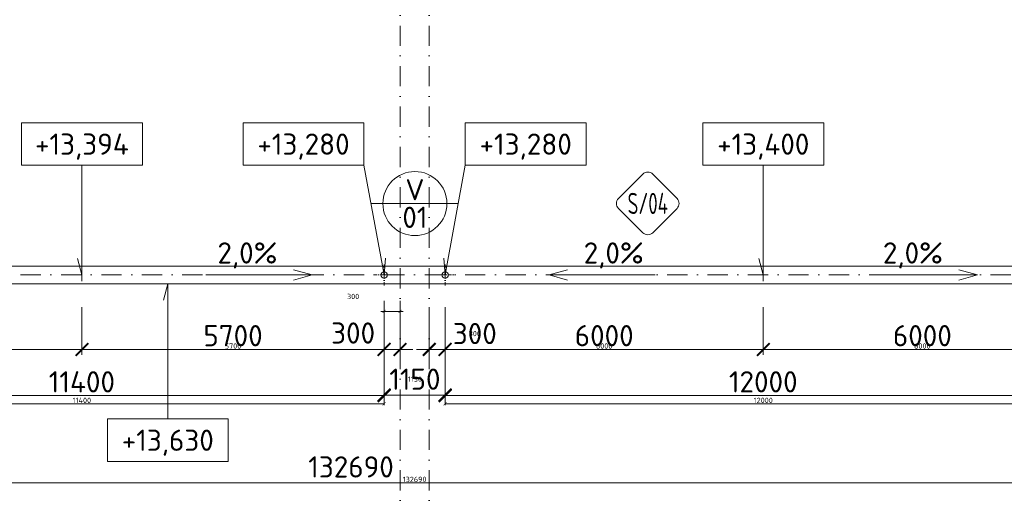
# Model space of a CAD drawing. Header units: millimetres. Extents: x -725694 to 5289369, y -1488057 to 2187451.
# Tile 184 of 256: x 70827 to 89396, y 191182 to 200115. Entities that reach past the tile are written whole.
import ezdxf
from ezdxf.enums import TextEntityAlignment as Align

# ---------------------------------------------------------------- set-up
doc = ezdxf.new("R2010")
doc.units = ezdxf.units.MM
doc.linetypes.add('CENTERX2', pattern=[101.6, 63.5, -12.7, 12.7, -12.7])
doc.linetypes.add('DASHDOT', pattern=[25.4, 12.7, -6.35, 0, -6.35])
doc.layers.get('Defpoints').update_dxf_attribs({"color": 8})
for name, color, linetype, lineweight in [('A99_N_kce-pohl', 1, 'Continuous', 9), ('A99_N_koty-200', 5, 'Continuous', 5), ('A99_N_koty-200 @ 200', 5, 'Continuous', 5), ('A99_N_koty-200 @ 50 (2)', 5, 'Continuous', 5), ('A99_N_koty-vysk', 160, 'Continuous', 5), ('A99_N_znaceni 200', 5, 'Continuous', 5), ('A99_S_osy', 1, 'CENTERX2', 5)]:
    doc.layers.add(name, color=color, linetype=linetype, lineweight=lineweight)
doc.styles.add('A99_kota', font='isocpeur.ttf', dxfattribs={"height": 2})
doc.styles.add('A99_popis', font='isocpeur.ttf')
doc.styles.add('ad_popis 100', font='isocpeur.ttf', dxfattribs={"height": 200})
doc.dimstyles.new('A99_kota_200 new', dxfattribs={"dimscale": 200, "dimtxt": 2, "dimasz": 1.2, "dimexe": 0.5, "dimexo": 1.5, "dimgap": 0.3, "dimtad": 1, "dimdec": 0, "dimzin": 3, "dimdsep": 46, "dimtxsty": 'A99_kota', "dimblk": 'ARCHTICK', "dimcen": 2.5, "dimazin": 2, "dimtfac": 0.75, "dimtdec": 0, "dimtmove": 2, "dimatfit": 0, "dimfxl": 0, "dimtolj": 1, "dimtzin": 0, "dimlwd": 5, "dimlwe": 5, "dimarcsym": 0})

# ---------------------------------------------------------------- blocks, each defined once
blk = doc.blocks.new('_ArchTick')
at = {"color": 0, "linetype": 'ByBlock', "const_width": 0.15}
blk.add_lwpolyline([(-0.5, -0.5), (0.5, 0.5)], dxfattribs=at)
blk = doc.blocks.new('*D4434')
at = {"layer": 'A99_N_koty-200', "color": 0, "linetype": 'Continuous', "lineweight": 5, "transparency": 16777216}
for p, q in [((11930, 190580), (11930, 191480)), ((144620, 190580), (144620, 191480)), ((11930, 191380), (144620, 191380))]:
    blk.add_line(p, q, dxfattribs=at)
at = {"layer": 'Defpoints', "color": 0, "linetype": 'Continuous', "lineweight": 0, "transparency": 16777216}
for p in [(144620, 191380), (11930, 189255), (144620, 189255)]:
    blk.add_point(p, dxfattribs=at)
at = {"layer": 'A99_N_koty-200', "color": 0, "linetype": 'Continuous', "lineweight": 5, "transparency": 16777216, "xscale": 240, "yscale": 240, "zscale": 240, "rotation": 180}
blk.add_blockref('_ArchTick', (11930, 191380), dxfattribs=at)
at = {"layer": 'A99_N_koty-200', "color": 0, "linetype": 'Continuous', "lineweight": 5, "transparency": 16777216, "xscale": 240, "yscale": 240, "zscale": 240}
blk.add_blockref('_ArchTick', (144620, 191380), dxfattribs=at)
at = {"layer": 'A99_N_koty-200', "color": 0, "linetype": 'Continuous', "transparency": 16777216, "insert": (77075, 191680), "char_height": 400, "attachment_point": 5, "style": 'A99_kota'}
blk.add_mtext('\\A1;132690', dxfattribs=at)
blk = doc.blocks.new('*D4435')
at = {"layer": 'A99_N_koty-200', "color": 0, "linetype": 'Continuous', "lineweight": 5, "transparency": 16777216}
for p, q in [((11930, 191180), (11930, 191405)), ((11930, 191380), (144620, 191380)), ((144620, 191180), (144620, 191405))]:
    blk.add_line(p, q, dxfattribs=at)
at = {"layer": 'Defpoints', "color": 0, "linetype": 'Continuous', "lineweight": 0, "transparency": 16777216}
for p in [(144620, 191380), (11930, 189255), (144620, 189255)]:
    blk.add_point(p, dxfattribs=at)
at = {"layer": 'A99_N_koty-200', "color": 0, "linetype": 'Continuous', "lineweight": 5, "transparency": 16777216, "xscale": 60, "yscale": 60, "zscale": 60, "rotation": 180}
blk.add_blockref('_ArchTick', (11930, 191380), dxfattribs=at)
at = {"layer": 'A99_N_koty-200', "color": 0, "linetype": 'Continuous', "lineweight": 5, "transparency": 16777216, "xscale": 60, "yscale": 60, "zscale": 60}
blk.add_blockref('_ArchTick', (144620, 191380), dxfattribs=at)
at = {"layer": 'A99_N_koty-200', "color": 0, "linetype": 'Continuous', "transparency": 16777216, "insert": (78275, 191445), "char_height": 100, "attachment_point": 5, "style": 'A99_kota'}
blk.add_mtext('\\A1;132690', dxfattribs=at)
blk = doc.blocks.new('*D5266')
at = {"layer": 'A99_N_koty-200', "color": 0, "linetype": 'Continuous', "lineweight": 5, "transparency": 16777216}
for p, q in [((78550, 194695), (78550, 193795)), ((78850, 194695), (78850, 193795)), ((78550, 193895), (78310, 193895)), ((78550, 193895), (78850, 193895)), ((78850, 193895), (79090, 193895))]:
    blk.add_line(p, q, dxfattribs=at)
at = {"layer": 'Defpoints', "color": 0, "linetype": 'Continuous', "lineweight": 0, "transparency": 16777216}
for p in [(78550, 195180), (78850, 195300), (78850, 193895)]:
    blk.add_point(p, dxfattribs=at)
at = {"layer": 'A99_N_koty-200', "color": 0, "linetype": 'Continuous', "lineweight": 5, "transparency": 16777216, "xscale": 240, "yscale": 240, "zscale": 240}
blk.add_blockref('_ArchTick', (78550, 193895), dxfattribs=at)
at = {"layer": 'A99_N_koty-200', "color": 0, "linetype": 'Continuous', "lineweight": 5, "transparency": 16777216, "xscale": 240, "yscale": 240, "zscale": 240, "rotation": 180}
blk.add_blockref('_ArchTick', (78850, 193895), dxfattribs=at)
at = {"layer": 'A99_N_koty-200', "color": 0, "linetype": 'Continuous', "transparency": 16777216, "insert": (79410, 194195), "char_height": 400, "attachment_point": 5, "style": 'A99_kota'}
blk.add_mtext('\\A1;300', dxfattribs=at)
blk = doc.blocks.new('*D5267')
at = {"layer": 'A99_N_koty-200', "color": 0, "linetype": 'Continuous', "lineweight": 5, "transparency": 16777216}
for p, q in [((78550, 194095), (78550, 193870)), ((78850, 194095), (78850, 193870)), ((78550, 193895), (78490, 193895)), ((78550, 193895), (78850, 193895)), ((78850, 193895), (78910, 193895))]:
    blk.add_line(p, q, dxfattribs=at)
at = {"layer": 'Defpoints', "color": 0, "linetype": 'Continuous', "lineweight": 0, "transparency": 16777216}
for p in [(78550, 195180), (78850, 195300), (78850, 193895)]:
    blk.add_point(p, dxfattribs=at)
at = {"layer": 'A99_N_koty-200', "color": 0, "linetype": 'Continuous', "lineweight": 5, "transparency": 16777216, "xscale": 60, "yscale": 60, "zscale": 60}
blk.add_blockref('_ArchTick', (78550, 193895), dxfattribs=at)
at = {"layer": 'A99_N_koty-200', "color": 0, "linetype": 'Continuous', "lineweight": 5, "transparency": 16777216, "xscale": 60, "yscale": 60, "zscale": 60, "rotation": 180}
blk.add_blockref('_ArchTick', (78850, 193895), dxfattribs=at)
at = {"layer": 'A99_N_koty-200', "color": 0, "linetype": 'Continuous', "transparency": 16777216, "insert": (79410, 194195), "char_height": 100, "attachment_point": 5, "style": 'A99_kota'}
blk.add_mtext('\\A1;300', dxfattribs=at)
blk = doc.blocks.new('*D5269')
at = {"layer": 'A99_N_koty-200', "color": 0, "linetype": 'Continuous', "lineweight": 5, "transparency": 16777216}
for p, q in [((78850, 193825), (78850, 192925)), ((90850, 193825), (90850, 192925)), ((78850, 193025), (90850, 193025))]:
    blk.add_line(p, q, dxfattribs=at)
at = {"layer": 'Defpoints', "color": 0, "linetype": 'Continuous', "lineweight": 0, "transparency": 16777216}
for p in [(78850, 195300), (90850, 195300), (90850, 193025)]:
    blk.add_point(p, dxfattribs=at)
at = {"layer": 'A99_N_koty-200', "color": 0, "linetype": 'Continuous', "lineweight": 5, "transparency": 16777216, "xscale": 240, "yscale": 240, "zscale": 240, "rotation": 180}
blk.add_blockref('_ArchTick', (78850, 193025), dxfattribs=at)
at = {"layer": 'A99_N_koty-200', "color": 0, "linetype": 'Continuous', "lineweight": 5, "transparency": 16777216, "xscale": 240, "yscale": 240, "zscale": 240}
blk.add_blockref('_ArchTick', (90850, 193025), dxfattribs=at)
at = {"layer": 'A99_N_koty-200', "color": 0, "linetype": 'Continuous', "transparency": 16777216, "insert": (84850, 193285), "char_height": 400, "attachment_point": 5, "style": 'A99_kota'}
blk.add_mtext('\\A1;12000', dxfattribs=at)
blk = doc.blocks.new('*D5270')
at = {"layer": 'A99_N_koty-200', "color": 0, "linetype": 'Continuous', "lineweight": 5, "transparency": 16777216}
for p, q in [((78850, 193070), (78850, 192845)), ((90850, 193070), (90850, 192845)), ((78850, 192870), (90850, 192870))]:
    blk.add_line(p, q, dxfattribs=at)
at = {"layer": 'Defpoints', "color": 0, "linetype": 'Continuous', "lineweight": 0, "transparency": 16777216}
for p in [(78850, 195300), (90850, 195300), (90850, 192870)]:
    blk.add_point(p, dxfattribs=at)
at = {"layer": 'A99_N_koty-200', "color": 0, "linetype": 'Continuous', "lineweight": 5, "transparency": 16777216, "xscale": 60, "yscale": 60, "zscale": 60, "rotation": 180}
blk.add_blockref('_ArchTick', (78850, 192870), dxfattribs=at)
at = {"layer": 'A99_N_koty-200', "color": 0, "linetype": 'Continuous', "lineweight": 5, "transparency": 16777216, "xscale": 60, "yscale": 60, "zscale": 60}
blk.add_blockref('_ArchTick', (90850, 192870), dxfattribs=at)
at = {"layer": 'A99_N_koty-200', "color": 0, "linetype": 'Continuous', "transparency": 16777216, "insert": (84850, 192935), "char_height": 100, "attachment_point": 5, "style": 'A99_kota'}
blk.add_mtext('\\A1;12000', dxfattribs=at)
blk = doc.blocks.new('*D5485')
at = {"layer": 'A99_N_koty-200', "color": 0, "linetype": 'Continuous', "lineweight": 5, "transparency": 16777216}
for p, q in [((77700, 194695), (77700, 193795)), ((78000, 194695), (78000, 193795)), ((77700, 193895), (77460, 193895)), ((77700, 193895), (78000, 193895)), ((78000, 193895), (78240, 193895))]:
    blk.add_line(p, q, dxfattribs=at)
at = {"layer": 'Defpoints', "color": 0, "linetype": 'Continuous', "lineweight": 0, "transparency": 16777216}
for p in [(77700, 195300), (78000, 195300), (78000, 193895)]:
    blk.add_point(p, dxfattribs=at)
at = {"layer": 'A99_N_koty-200', "color": 0, "linetype": 'Continuous', "lineweight": 5, "transparency": 16777216, "xscale": 240, "yscale": 240, "zscale": 240}
blk.add_blockref('_ArchTick', (77700, 193895), dxfattribs=at)
at = {"layer": 'A99_N_koty-200', "color": 0, "linetype": 'Continuous', "lineweight": 5, "transparency": 16777216, "xscale": 240, "yscale": 240, "zscale": 240, "rotation": 180}
blk.add_blockref('_ArchTick', (78000, 193895), dxfattribs=at)
at = {"layer": 'A99_N_koty-200', "color": 0, "linetype": 'Continuous', "transparency": 16777216, "insert": (77115, 194205), "char_height": 400, "attachment_point": 5, "style": 'A99_kota'}
blk.add_mtext('\\A1;300', dxfattribs=at)
blk = doc.blocks.new('*D5486')
at = {"layer": 'A99_N_koty-200', "color": 0, "linetype": 'Continuous', "lineweight": 5, "transparency": 16777216}
for p, q in [((77700, 194812.5), (77700, 194587.5)), ((78000, 194812.5), (78000, 194587.5)), ((77700, 194612.5), (77640, 194612.5)), ((77700, 194612.5), (78000, 194612.5)), ((78000, 194612.5), (78060, 194612.5))]:
    blk.add_line(p, q, dxfattribs=at)
at = {"layer": 'Defpoints', "color": 0, "linetype": 'Continuous', "lineweight": 0, "transparency": 16777216}
for p in [(77700, 195300), (78000, 195300), (78000, 194612.5)]:
    blk.add_point(p, dxfattribs=at)
at = {"layer": 'A99_N_koty-200', "color": 0, "linetype": 'Continuous', "lineweight": 5, "transparency": 16777216, "xscale": 60, "yscale": 60, "zscale": 60}
blk.add_blockref('_ArchTick', (77700, 194612.5), dxfattribs=at)
at = {"layer": 'A99_N_koty-200', "color": 0, "linetype": 'Continuous', "lineweight": 5, "transparency": 16777216, "xscale": 60, "yscale": 60, "zscale": 60, "rotation": 180}
blk.add_blockref('_ArchTick', (78000, 194612.5), dxfattribs=at)
at = {"layer": 'A99_N_koty-200', "color": 0, "linetype": 'Continuous', "transparency": 16777216, "insert": (77115, 194895), "char_height": 100, "attachment_point": 5, "style": 'A99_kota'}
blk.add_mtext('\\A1;300', dxfattribs=at)
blk = doc.blocks.new('*D5488')
at = {"layer": 'A99_N_koty-200', "color": 0, "linetype": 'Continuous', "lineweight": 5, "transparency": 16777216}
for p, q in [((72000, 194695), (72000, 193795)), ((66300, 194390), (66300, 193795)), ((66300, 193895), (72000, 193895))]:
    blk.add_line(p, q, dxfattribs=at)
at = {"layer": 'Defpoints', "color": 0, "linetype": 'Continuous', "lineweight": 0, "transparency": 16777216}
for p in [(72000, 195180), (66300, 194690), (72000, 193895)]:
    blk.add_point(p, dxfattribs=at)
at = {"layer": 'A99_N_koty-200', "color": 0, "linetype": 'Continuous', "lineweight": 5, "transparency": 16777216, "xscale": 240, "yscale": 240, "zscale": 240, "rotation": 180}
blk.add_blockref('_ArchTick', (66300, 193895), dxfattribs=at)
at = {"layer": 'A99_N_koty-200', "color": 0, "linetype": 'Continuous', "lineweight": 5, "transparency": 16777216, "xscale": 240, "yscale": 240, "zscale": 240}
blk.add_blockref('_ArchTick', (72000, 193895), dxfattribs=at)
at = {"layer": 'A99_N_koty-200', "color": 0, "linetype": 'Continuous', "transparency": 16777216, "insert": (69150, 194155), "char_height": 400, "attachment_point": 5, "style": 'A99_kota'}
blk.add_mtext('\\A1;5700', dxfattribs=at)
blk = doc.blocks.new('*D5489')
at = {"layer": 'A99_N_koty-200', "color": 0, "linetype": 'Continuous', "lineweight": 5, "transparency": 16777216}
for p, q in [((66300, 194095), (66300, 193870)), ((72000, 194095), (72000, 193870)), ((66300, 193895), (72000, 193895))]:
    blk.add_line(p, q, dxfattribs=at)
at = {"layer": 'Defpoints', "color": 0, "linetype": 'Continuous', "lineweight": 0, "transparency": 16777216}
for p in [(72000, 195180), (66300, 194690), (72000, 193895)]:
    blk.add_point(p, dxfattribs=at)
at = {"layer": 'A99_N_koty-200', "color": 0, "linetype": 'Continuous', "lineweight": 5, "transparency": 16777216, "xscale": 60, "yscale": 60, "zscale": 60, "rotation": 180}
blk.add_blockref('_ArchTick', (66300, 193895), dxfattribs=at)
at = {"layer": 'A99_N_koty-200', "color": 0, "linetype": 'Continuous', "lineweight": 5, "transparency": 16777216, "xscale": 60, "yscale": 60, "zscale": 60}
blk.add_blockref('_ArchTick', (72000, 193895), dxfattribs=at)
at = {"layer": 'A99_N_koty-200', "color": 0, "linetype": 'Continuous', "transparency": 16777216, "insert": (69150, 193960), "char_height": 100, "attachment_point": 5, "style": 'A99_kota'}
blk.add_mtext('\\A1;5700', dxfattribs=at)
blk = doc.blocks.new('*D5491')
at = {"layer": 'A99_N_koty-200', "color": 0, "linetype": 'Continuous', "lineweight": 5, "transparency": 16777216}
for p, q in [((72000, 194695), (72000, 193795)), ((77700, 194695), (77700, 193795)), ((77700, 193895), (72000, 193895))]:
    blk.add_line(p, q, dxfattribs=at)
at = {"layer": 'Defpoints', "color": 0, "linetype": 'Continuous', "lineweight": 0, "transparency": 16777216}
for p in [(72000, 195180), (77700, 195300), (72000, 193895)]:
    blk.add_point(p, dxfattribs=at)
at = {"layer": 'A99_N_koty-200', "color": 0, "linetype": 'Continuous', "lineweight": 5, "transparency": 16777216, "xscale": 240, "yscale": 240, "zscale": 240, "rotation": 180}
blk.add_blockref('_ArchTick', (72000, 193895), dxfattribs=at)
at = {"layer": 'A99_N_koty-200', "color": 0, "linetype": 'Continuous', "lineweight": 5, "transparency": 16777216, "xscale": 240, "yscale": 240, "zscale": 240}
blk.add_blockref('_ArchTick', (77700, 193895), dxfattribs=at)
at = {"layer": 'A99_N_koty-200', "color": 0, "linetype": 'Continuous', "transparency": 16777216, "insert": (74850, 194155), "char_height": 400, "attachment_point": 5, "style": 'A99_kota'}
blk.add_mtext('\\A1;5700', dxfattribs=at)
blk = doc.blocks.new('*D5492')
at = {"layer": 'A99_N_koty-200', "color": 0, "linetype": 'Continuous', "lineweight": 5, "transparency": 16777216}
for p, q in [((72000, 194095), (72000, 193870)), ((77700, 194095), (77700, 193870)), ((77700, 193895), (72000, 193895))]:
    blk.add_line(p, q, dxfattribs=at)
at = {"layer": 'Defpoints', "color": 0, "linetype": 'Continuous', "lineweight": 0, "transparency": 16777216}
for p in [(72000, 195180), (77700, 195300), (72000, 193895)]:
    blk.add_point(p, dxfattribs=at)
at = {"layer": 'A99_N_koty-200', "color": 0, "linetype": 'Continuous', "lineweight": 5, "transparency": 16777216, "xscale": 60, "yscale": 60, "zscale": 60, "rotation": 180}
blk.add_blockref('_ArchTick', (72000, 193895), dxfattribs=at)
at = {"layer": 'A99_N_koty-200', "color": 0, "linetype": 'Continuous', "lineweight": 5, "transparency": 16777216, "xscale": 60, "yscale": 60, "zscale": 60}
blk.add_blockref('_ArchTick', (77700, 193895), dxfattribs=at)
at = {"layer": 'A99_N_koty-200', "color": 0, "linetype": 'Continuous', "transparency": 16777216, "insert": (74850, 193960), "char_height": 100, "attachment_point": 5, "style": 'A99_kota'}
blk.add_mtext('\\A1;5700', dxfattribs=at)
blk = doc.blocks.new('*U66')
at = {"color": 0, "linetype": 'ByBlock'}
for p, q in [((5.7, -4), (5.7, -14.35)), ((5.7, -14.35), (5.286, -12.805))]:
    blk.add_line(p, q, dxfattribs=at)
blk.add_lwpolyline([(0, -4), (11.4, -4), (11.4, 0), (0, 0)], close=True, dxfattribs=at)
at = {"color": 0, "linetype": 'ByBlock', "style": 'A99_kota'}
for tag, p in [('VYSKA', (5.7, -2.241)), ('VYSKA_POPIS1', (5.7, -6.041)), ('VYSKA_POPIS2', (5.9, -9.541)), ('VYSKA_POPIS3', (5.9, -13.041))]:
    blk.add_attdef(tag, text='', height=2, dxfattribs=at).set_placement(p, align=Align.MIDDLE)
blk = doc.blocks.new('*D5494')
at = {"layer": 'A99_N_koty-200', "color": 0, "linetype": 'Continuous', "lineweight": 5, "transparency": 16777216}
for p, q in [((77700, 193034.5), (77700, 193134.5)), ((78850, 193034.5), (78850, 193134.5)), ((77700, 193034.5), (78850, 193034.5))]:
    blk.add_line(p, q, dxfattribs=at)
at = {"layer": 'Defpoints', "color": 0, "linetype": 'Continuous', "lineweight": 0, "transparency": 16777216}
for p in [(77700, 193034.5), (78850, 193034.5), (78850, 193034.5)]:
    blk.add_point(p, dxfattribs=at)
at = {"layer": 'A99_N_koty-200', "color": 0, "linetype": 'Continuous', "lineweight": 5, "transparency": 16777216, "xscale": 240, "yscale": 240, "zscale": 240, "rotation": 180}
blk.add_blockref('_ArchTick', (77700, 193034.5), dxfattribs=at)
at = {"layer": 'A99_N_koty-200', "color": 0, "linetype": 'Continuous', "lineweight": 5, "transparency": 16777216, "xscale": 240, "yscale": 240, "zscale": 240}
blk.add_blockref('_ArchTick', (78850, 193034.5), dxfattribs=at)
at = {"layer": 'A99_N_koty-200', "color": 0, "linetype": 'Continuous', "transparency": 16777216, "insert": (78280, 193334.5), "char_height": 400, "attachment_point": 5, "style": 'A99_kota'}
blk.add_mtext('\\A1;1150', dxfattribs=at)
blk = doc.blocks.new('*D5495')
at = {"layer": 'A99_N_koty-200', "color": 0, "linetype": 'Continuous', "lineweight": 5, "transparency": 16777216}
for p, q in [((77700, 193034.5), (77700, 193059.5)), ((77700, 193034.5), (78850, 193034.5)), ((78850, 193034.5), (78850, 193059.5))]:
    blk.add_line(p, q, dxfattribs=at)
at = {"layer": 'Defpoints', "color": 0, "linetype": 'Continuous', "lineweight": 0, "transparency": 16777216}
for p in [(77700, 193034.5), (78850, 193034.5), (78850, 193034.5)]:
    blk.add_point(p, dxfattribs=at)
at = {"layer": 'A99_N_koty-200', "color": 0, "linetype": 'Continuous', "lineweight": 5, "transparency": 16777216, "xscale": 60, "yscale": 60, "zscale": 60, "rotation": 180}
blk.add_blockref('_ArchTick', (77700, 193034.5), dxfattribs=at)
at = {"layer": 'A99_N_koty-200', "color": 0, "linetype": 'Continuous', "lineweight": 5, "transparency": 16777216, "xscale": 60, "yscale": 60, "zscale": 60}
blk.add_blockref('_ArchTick', (78850, 193034.5), dxfattribs=at)
at = {"layer": 'A99_N_koty-200', "color": 0, "linetype": 'Continuous', "transparency": 16777216, "insert": (78280, 193334.5), "char_height": 100, "attachment_point": 5, "style": 'A99_kota'}
blk.add_mtext('\\A1;1150', dxfattribs=at)
blk = doc.blocks.new('*D5497')
at = {"layer": 'A99_N_koty-200', "color": 0, "linetype": 'Continuous', "lineweight": 5, "transparency": 16777216}
for p, q in [((66300, 193825), (66300, 192925)), ((77700, 193825), (77700, 192925)), ((77700, 193025), (66300, 193025))]:
    blk.add_line(p, q, dxfattribs=at)
at = {"layer": 'Defpoints', "color": 0, "linetype": 'Continuous', "lineweight": 0, "transparency": 16777216}
for p in [(66300, 195300), (77700, 195300), (66300, 193025)]:
    blk.add_point(p, dxfattribs=at)
at = {"layer": 'A99_N_koty-200', "color": 0, "linetype": 'Continuous', "lineweight": 5, "transparency": 16777216, "xscale": 240, "yscale": 240, "zscale": 240, "rotation": 180}
blk.add_blockref('_ArchTick', (66300, 193025), dxfattribs=at)
at = {"layer": 'A99_N_koty-200', "color": 0, "linetype": 'Continuous', "lineweight": 5, "transparency": 16777216, "xscale": 240, "yscale": 240, "zscale": 240}
blk.add_blockref('_ArchTick', (77700, 193025), dxfattribs=at)
at = {"layer": 'A99_N_koty-200', "color": 0, "linetype": 'Continuous', "transparency": 16777216, "insert": (72000, 193285), "char_height": 400, "attachment_point": 5, "style": 'A99_kota'}
blk.add_mtext('\\A1;11400', dxfattribs=at)
blk = doc.blocks.new('*D5498')
at = {"layer": 'A99_N_koty-200', "color": 0, "linetype": 'Continuous', "lineweight": 5, "transparency": 16777216}
for p, q in [((66300, 193070), (66300, 192845)), ((77700, 193070), (77700, 192845)), ((77700, 192870), (66300, 192870))]:
    blk.add_line(p, q, dxfattribs=at)
at = {"layer": 'Defpoints', "color": 0, "linetype": 'Continuous', "lineweight": 0, "transparency": 16777216}
for p in [(66300, 195300), (77700, 195300), (66300, 192870)]:
    blk.add_point(p, dxfattribs=at)
at = {"layer": 'A99_N_koty-200', "color": 0, "linetype": 'Continuous', "lineweight": 5, "transparency": 16777216, "xscale": 60, "yscale": 60, "zscale": 60, "rotation": 180}
blk.add_blockref('_ArchTick', (66300, 192870), dxfattribs=at)
at = {"layer": 'A99_N_koty-200', "color": 0, "linetype": 'Continuous', "lineweight": 5, "transparency": 16777216, "xscale": 60, "yscale": 60, "zscale": 60}
blk.add_blockref('_ArchTick', (77700, 192870), dxfattribs=at)
at = {"layer": 'A99_N_koty-200', "color": 0, "linetype": 'Continuous', "transparency": 16777216, "insert": (72000, 192935), "char_height": 100, "attachment_point": 5, "style": 'A99_kota'}
blk.add_mtext('\\A1;11400', dxfattribs=at)
blk = doc.blocks.new('*D5530')
at = {"layer": 'A99_N_koty-200', "color": 0, "linetype": 'Continuous', "lineweight": 5, "transparency": 16777216}
for p, q in [((78850, 194695), (78850, 193795)), ((84850, 194695), (84850, 193795)), ((78850, 193895), (84850, 193895))]:
    blk.add_line(p, q, dxfattribs=at)
at = {"layer": 'Defpoints', "color": 0, "linetype": 'Continuous', "lineweight": 0, "transparency": 16777216}
for p in [(78850, 195300), (84850, 195180), (84850, 193895)]:
    blk.add_point(p, dxfattribs=at)
at = {"layer": 'A99_N_koty-200', "color": 0, "linetype": 'Continuous', "lineweight": 5, "transparency": 16777216, "xscale": 240, "yscale": 240, "zscale": 240, "rotation": 180}
blk.add_blockref('_ArchTick', (78850, 193895), dxfattribs=at)
at = {"layer": 'A99_N_koty-200', "color": 0, "linetype": 'Continuous', "lineweight": 5, "transparency": 16777216, "xscale": 240, "yscale": 240, "zscale": 240}
blk.add_blockref('_ArchTick', (84850, 193895), dxfattribs=at)
at = {"layer": 'A99_N_koty-200', "color": 0, "linetype": 'Continuous', "transparency": 16777216, "insert": (81850, 194155), "char_height": 400, "attachment_point": 5, "style": 'A99_kota'}
blk.add_mtext('\\A1;6000', dxfattribs=at)
blk = doc.blocks.new('*D5531')
at = {"layer": 'A99_N_koty-200', "color": 0, "linetype": 'Continuous', "lineweight": 5, "transparency": 16777216}
for p, q in [((78850, 194095), (78850, 193870)), ((84850, 194095), (84850, 193870)), ((78850, 193895), (84850, 193895))]:
    blk.add_line(p, q, dxfattribs=at)
at = {"layer": 'Defpoints', "color": 0, "linetype": 'Continuous', "lineweight": 0, "transparency": 16777216}
for p in [(78850, 195300), (84850, 195180), (84850, 193895)]:
    blk.add_point(p, dxfattribs=at)
at = {"layer": 'A99_N_koty-200', "color": 0, "linetype": 'Continuous', "lineweight": 5, "transparency": 16777216, "xscale": 60, "yscale": 60, "zscale": 60, "rotation": 180}
blk.add_blockref('_ArchTick', (78850, 193895), dxfattribs=at)
at = {"layer": 'A99_N_koty-200', "color": 0, "linetype": 'Continuous', "lineweight": 5, "transparency": 16777216, "xscale": 60, "yscale": 60, "zscale": 60}
blk.add_blockref('_ArchTick', (84850, 193895), dxfattribs=at)
at = {"layer": 'A99_N_koty-200', "color": 0, "linetype": 'Continuous', "transparency": 16777216, "insert": (81850, 193960), "char_height": 100, "attachment_point": 5, "style": 'A99_kota'}
blk.add_mtext('\\A1;6000', dxfattribs=at)
blk = doc.blocks.new('*D5533')
at = {"layer": 'A99_N_koty-200', "color": 0, "linetype": 'Continuous', "lineweight": 5, "transparency": 16777216}
for p, q in [((84850, 194695), (84850, 193795)), ((90850, 194695), (90850, 193795)), ((90850, 193895), (84850, 193895))]:
    blk.add_line(p, q, dxfattribs=at)
at = {"layer": 'Defpoints', "color": 0, "linetype": 'Continuous', "lineweight": 0, "transparency": 16777216}
for p in [(84850, 195180), (90850, 195300), (84850, 193895)]:
    blk.add_point(p, dxfattribs=at)
at = {"layer": 'A99_N_koty-200', "color": 0, "linetype": 'Continuous', "lineweight": 5, "transparency": 16777216, "xscale": 240, "yscale": 240, "zscale": 240, "rotation": 180}
blk.add_blockref('_ArchTick', (84850, 193895), dxfattribs=at)
at = {"layer": 'A99_N_koty-200', "color": 0, "linetype": 'Continuous', "lineweight": 5, "transparency": 16777216, "xscale": 240, "yscale": 240, "zscale": 240}
blk.add_blockref('_ArchTick', (90850, 193895), dxfattribs=at)
at = {"layer": 'A99_N_koty-200', "color": 0, "linetype": 'Continuous', "transparency": 16777216, "insert": (87850, 194155), "char_height": 400, "attachment_point": 5, "style": 'A99_kota'}
blk.add_mtext('\\A1;6000', dxfattribs=at)
blk = doc.blocks.new('*D5534')
at = {"layer": 'A99_N_koty-200', "color": 0, "linetype": 'Continuous', "lineweight": 5, "transparency": 16777216}
for p, q in [((84850, 194095), (84850, 193870)), ((90850, 194095), (90850, 193870)), ((90850, 193895), (84850, 193895))]:
    blk.add_line(p, q, dxfattribs=at)
at = {"layer": 'Defpoints', "color": 0, "linetype": 'Continuous', "lineweight": 0, "transparency": 16777216}
for p in [(84850, 195180), (90850, 195300), (84850, 193895)]:
    blk.add_point(p, dxfattribs=at)
at = {"layer": 'A99_N_koty-200', "color": 0, "linetype": 'Continuous', "lineweight": 5, "transparency": 16777216, "xscale": 60, "yscale": 60, "zscale": 60, "rotation": 180}
blk.add_blockref('_ArchTick', (84850, 193895), dxfattribs=at)
at = {"layer": 'A99_N_koty-200', "color": 0, "linetype": 'Continuous', "lineweight": 5, "transparency": 16777216, "xscale": 60, "yscale": 60, "zscale": 60}
blk.add_blockref('_ArchTick', (90850, 193895), dxfattribs=at)
at = {"layer": 'A99_N_koty-200', "color": 0, "linetype": 'Continuous', "transparency": 16777216, "insert": (87850, 193960), "char_height": 100, "attachment_point": 5, "style": 'A99_kota'}
blk.add_mtext('\\A1;6000', dxfattribs=at)
blk = doc.blocks.new('*U68')
at = {"color": 0, "linetype": 'ByBlock'}
for q in [(0, -4), (-2.028, -12.755)]:
    blk.add_line((-1.9, -14.35), q, dxfattribs=at)
blk.add_lwpolyline([(0, -4), (11.4, -4), (11.4, 0), (0, 0)], close=True, dxfattribs=at)
at = {"color": 0, "linetype": 'ByBlock', "style": 'A99_kota'}
for tag, p in [('VYSKA', (5.7, -2.241)), ('VYSKA_POPIS1', (5.7, -6.041)), ('VYSKA_POPIS2', (5.9, -9.541)), ('VYSKA_POPIS3', (5.9, -13.041))]:
    blk.add_attdef(tag, text='', height=2, dxfattribs=at).set_placement(p, align=Align.MIDDLE)
blk = doc.blocks.new('*U100')
at = {"color": 0}
for p, q in [((-0.72, 4.14), (-4.15, 0.71)), ((4.14, 0.71), (0.71, 4.14)), ((-4.15, -0.72), (-0.72, -4.15)), ((0.71, -4.15), (4.14, -0.72))]:
    blk.add_line(p, q, dxfattribs=at)
for centre, start, end in [((0, 3.42), 45, 135), ((-3.43, 0), 135, 225), ((3.42, 0), 315, 45), ((0, -3.43), 225, 315)]:
    blk.add_arc(centre, 1.01, start, end, dxfattribs=at)
at = {"color": 0, "linetype": 'ByBlock', "style": 'A99_popis', "width": 0.953108}
blk.add_attdef('SKLADBA', text='', height=3, rotation=0.0103, dxfattribs=at).set_placement((-2.86, -1.51), (2.86, -1.5), align=Align.FIT)
blk = doc.blocks.new('*U20')
at = {"color": 0, "linetype": 'ByBlock'}
blk.add_line((-3.02, 0), (3.02, 0), dxfattribs=at)
blk.add_circle((0, 0), 3.02, dxfattribs=at)
at = {"color": 0, "linetype": 'ByBlock', "style": 'A99_popis'}
for tag, p in [('KATEGORIE', (0, 1.31)), ('PRVEK', (0, -1.298))]:
    blk.add_attdef(tag, text='', height=2, dxfattribs=at).set_placement(p, align=Align.MIDDLE_CENTER)
blk = doc.blocks.new('*U452')
at = {"color": 0, "linetype": 'ByBlock'}
for p, q in [((5.7, 12.75), (5.286, 11.205)), ((5.7, 0), (5.7, 12.75))]:
    blk.add_line(p, q, dxfattribs=at)
blk.add_lwpolyline([(0, -4), (11.4, -4), (11.4, 0), (0, 0)], close=True, dxfattribs=at)
at = {"color": 0, "linetype": 'ByBlock', "style": 'A99_kota'}
for tag, p in [('VYSKA', (5.7, -2.241)), ('VYSKA_POPIS1', (5.7, -6.041)), ('VYSKA_POPIS2', (5.9, -9.541)), ('VYSKA_POPIS3', (5.9, -13.041))]:
    blk.add_attdef(tag, text='', height=2, dxfattribs=at).set_placement(p, align=Align.MIDDLE)
blk = doc.blocks.new('*U6008')
at = {"layer": 'A99_N_koty-200 @ 200', "linetype": 'Continuous'}
dim = blk.add_linear_dim(base=(144620, 191380), p1=(11930, 189255), p2=(144620, 189255), dimstyle='A99_kota_200 new', override={"dimscale": 200, "dimtix": 1, "dimtofl": 1, "dimtmove": 2, "dimatfit": 0}, dxfattribs=at)
dim.commit()
dim.dimension.update_dxf_attribs({"geometry": '*D4434', "text_midpoint": (77075, 191680), "dimtype": 128})
at = {"layer": 'A99_N_koty-200 @ 50 (2)', "linetype": 'Continuous'}
dim = blk.add_linear_dim(base=(144620, 191380), p1=(11930, 189255), p2=(144620, 189255), dimstyle='A99_kota_200 new', override={"dimscale": 50, "dimtix": 1, "dimtofl": 1, "dimtmove": 2, "dimatfit": 0}, dxfattribs=at)
dim.commit()
dim.dimension.update_dxf_attribs({"geometry": '*D4435', "text_midpoint": (78275, 191445)})
blk = doc.blocks.new('*U6253')
at = {"layer": 'A99_N_koty-200 @ 200', "linetype": 'Continuous'}
dim = blk.add_linear_dim(base=(78850, 193895), p1=(78550, 195180), p2=(78850, 195300), dimstyle='A99_kota_200 new', override={"dimscale": 200, "dimtix": 1, "dimtofl": 1, "dimtmove": 2, "dimatfit": 0}, dxfattribs=at)
dim.commit()
dim.dimension.update_dxf_attribs({"geometry": '*D5266', "text_midpoint": (79410, 194195), "dimtype": 128})
at = {"layer": 'A99_N_koty-200 @ 50 (2)', "linetype": 'Continuous'}
dim = blk.add_linear_dim(base=(78850, 193895), p1=(78550, 195180), p2=(78850, 195300), dimstyle='A99_kota_200 new', override={"dimscale": 50, "dimtix": 1, "dimtofl": 1, "dimtmove": 2, "dimatfit": 0}, dxfattribs=at)
dim.commit()
dim.dimension.update_dxf_attribs({"geometry": '*D5267', "text_midpoint": (79410, 194195), "dimtype": 128})
blk = doc.blocks.new('*U6254')
at = {"layer": 'A99_N_koty-200 @ 200', "linetype": 'Continuous'}
dim = blk.add_linear_dim(base=(90850, 193025), p1=(78850, 195300), p2=(90850, 195300), dimstyle='A99_kota_200 new', override={"dimscale": 200, "dimtix": 1, "dimtofl": 1, "dimtmove": 2, "dimatfit": 0}, dxfattribs=at)
dim.commit()
dim.dimension.update_dxf_attribs({"geometry": '*D5269', "text_midpoint": (84850, 193285)})
at = {"layer": 'A99_N_koty-200 @ 50 (2)', "linetype": 'Continuous'}
dim = blk.add_linear_dim(base=(90850, 192870), p1=(78850, 195300), p2=(90850, 195300), dimstyle='A99_kota_200 new', override={"dimscale": 50, "dimtix": 1, "dimtofl": 1, "dimtmove": 2, "dimatfit": 0}, dxfattribs=at)
dim.commit()
dim.dimension.update_dxf_attribs({"geometry": '*D5270', "text_midpoint": (84850, 192935)})
blk = doc.blocks.new('*U6326')
at = {"layer": 'A99_N_koty-200 @ 200', "linetype": 'Continuous'}
dim = blk.add_linear_dim(base=(78000, 193895), p1=(77700, 195300), p2=(78000, 195300), dimstyle='A99_kota_200 new', override={"dimscale": 200, "dimtix": 1, "dimtofl": 1, "dimtmove": 2, "dimatfit": 0}, dxfattribs=at)
dim.commit()
dim.dimension.update_dxf_attribs({"geometry": '*D5485', "text_midpoint": (77115, 194205), "dimtype": 128})
at = {"layer": 'A99_N_koty-200 @ 50 (2)', "linetype": 'Continuous'}
dim = blk.add_linear_dim(base=(78000, 194612.5), p1=(77700, 195300), p2=(78000, 195300), dimstyle='A99_kota_200 new', override={"dimscale": 50, "dimtix": 1, "dimtofl": 1, "dimtmove": 2, "dimatfit": 0}, dxfattribs=at)
dim.commit()
dim.dimension.update_dxf_attribs({"geometry": '*D5486', "text_midpoint": (77115, 194895), "dimtype": 128})
blk = doc.blocks.new('*U6327')
at = {"layer": 'A99_N_koty-200 @ 200', "linetype": 'Continuous'}
dim = blk.add_linear_dim(base=(72000, 193895), p1=(66300, 194690), p2=(72000, 195180), dimstyle='A99_kota_200 new', override={"dimscale": 200, "dimtix": 1, "dimtofl": 1, "dimtmove": 2, "dimatfit": 0}, dxfattribs=at)
dim.commit()
dim.dimension.update_dxf_attribs({"geometry": '*D5488', "text_midpoint": (69150, 194155)})
at = {"layer": 'A99_N_koty-200 @ 50 (2)', "linetype": 'Continuous'}
dim = blk.add_linear_dim(base=(72000, 193895), p1=(66300, 194690), p2=(72000, 195180), dimstyle='A99_kota_200 new', override={"dimscale": 50, "dimtix": 1, "dimtofl": 1, "dimtmove": 2, "dimatfit": 0}, dxfattribs=at)
dim.commit()
dim.dimension.update_dxf_attribs({"geometry": '*D5489', "text_midpoint": (69150, 193960)})
blk = doc.blocks.new('*U6328')
at = {"layer": 'A99_N_koty-200 @ 200', "linetype": 'Continuous'}
dim = blk.add_linear_dim(base=(72000, 193895), p1=(77700, 195300), p2=(72000, 195180), angle=180, dimstyle='A99_kota_200 new', override={"dimscale": 200, "dimtix": 1, "dimtofl": 1, "dimtmove": 2, "dimatfit": 0}, dxfattribs=at)
dim.commit()
dim.dimension.update_dxf_attribs({"geometry": '*D5491', "text_midpoint": (74850, 194155)})
at = {"layer": 'A99_N_koty-200 @ 50 (2)', "linetype": 'Continuous'}
dim = blk.add_linear_dim(base=(72000, 193895), p1=(77700, 195300), p2=(72000, 195180), angle=180, dimstyle='A99_kota_200 new', override={"dimscale": 50, "dimtix": 1, "dimtofl": 1, "dimtmove": 2, "dimatfit": 0}, dxfattribs=at)
dim.commit()
dim.dimension.update_dxf_attribs({"geometry": '*D5492', "text_midpoint": (74850, 193960)})
blk = doc.blocks.new('*U6329')
at = {"layer": 'A99_N_koty-200 @ 200', "linetype": 'Continuous'}
dim = blk.add_linear_dim(base=(78850, 193034.5), p1=(77700, 193034.5), p2=(78850, 193034.5), dimstyle='A99_kota_200 new', override={"dimscale": 200, "dimtix": 1, "dimtofl": 1, "dimtmove": 2, "dimatfit": 0}, dxfattribs=at)
dim.commit()
dim.dimension.update_dxf_attribs({"geometry": '*D5494', "text_midpoint": (78280, 193334.5), "dimtype": 128})
at = {"layer": 'A99_N_koty-200 @ 50 (2)', "linetype": 'Continuous'}
dim = blk.add_linear_dim(base=(78850, 193034.5), p1=(77700, 193034.5), p2=(78850, 193034.5), dimstyle='A99_kota_200 new', override={"dimscale": 50, "dimtix": 1, "dimtofl": 1, "dimtmove": 2, "dimatfit": 0}, dxfattribs=at)
dim.commit()
dim.dimension.update_dxf_attribs({"geometry": '*D5495', "text_midpoint": (78280, 193334.5), "dimtype": 128})
blk = doc.blocks.new('*U6330')
at = {"layer": 'A99_N_koty-200 @ 200', "linetype": 'Continuous'}
dim = blk.add_linear_dim(base=(66300, 193025), p1=(77700, 195300), p2=(66300, 195300), angle=180, dimstyle='A99_kota_200 new', override={"dimscale": 200, "dimtix": 1, "dimtofl": 1, "dimtmove": 2, "dimatfit": 0}, dxfattribs=at)
dim.commit()
dim.dimension.update_dxf_attribs({"geometry": '*D5497', "text_midpoint": (72000, 193285)})
at = {"layer": 'A99_N_koty-200 @ 50 (2)', "linetype": 'Continuous'}
dim = blk.add_linear_dim(base=(66300, 192870), p1=(77700, 195300), p2=(66300, 195300), angle=180, dimstyle='A99_kota_200 new', override={"dimscale": 50, "dimtix": 1, "dimtofl": 1, "dimtmove": 2, "dimatfit": 0}, dxfattribs=at)
dim.commit()
dim.dimension.update_dxf_attribs({"geometry": '*D5498', "text_midpoint": (72000, 192935)})
blk = doc.blocks.new('*U6341')
at = {"layer": 'A99_N_koty-200 @ 200', "linetype": 'Continuous'}
dim = blk.add_linear_dim(base=(84850, 193895), p1=(78850, 195300), p2=(84850, 195180), dimstyle='A99_kota_200 new', override={"dimscale": 200, "dimtix": 1, "dimtofl": 1, "dimtmove": 2, "dimatfit": 0}, dxfattribs=at)
dim.commit()
dim.dimension.update_dxf_attribs({"geometry": '*D5530', "text_midpoint": (81850, 194155)})
at = {"layer": 'A99_N_koty-200 @ 50 (2)', "linetype": 'Continuous'}
dim = blk.add_linear_dim(base=(84850, 193895), p1=(78850, 195300), p2=(84850, 195180), dimstyle='A99_kota_200 new', override={"dimscale": 50, "dimtix": 1, "dimtofl": 1, "dimtmove": 2, "dimatfit": 0}, dxfattribs=at)
dim.commit()
dim.dimension.update_dxf_attribs({"geometry": '*D5531', "text_midpoint": (81850, 193960)})
blk = doc.blocks.new('*U6342')
at = {"layer": 'A99_N_koty-200 @ 200', "linetype": 'Continuous'}
dim = blk.add_linear_dim(base=(84850, 193895), p1=(90850, 195300), p2=(84850, 195180), angle=180, dimstyle='A99_kota_200 new', override={"dimscale": 200, "dimtix": 1, "dimtofl": 1, "dimtmove": 2, "dimatfit": 0}, dxfattribs=at)
dim.commit()
dim.dimension.update_dxf_attribs({"geometry": '*D5533', "text_midpoint": (87850, 194155)})
at = {"layer": 'A99_N_koty-200 @ 50 (2)', "linetype": 'Continuous'}
dim = blk.add_linear_dim(base=(84850, 193895), p1=(90850, 195300), p2=(84850, 195180), angle=180, dimstyle='A99_kota_200 new', override={"dimscale": 50, "dimtix": 1, "dimtofl": 1, "dimtmove": 2, "dimatfit": 0}, dxfattribs=at)
dim.commit()
dim.dimension.update_dxf_attribs({"geometry": '*D5534', "text_midpoint": (87850, 193960)})

msp = doc.modelspace()

# ---------------------------------------------------------------- linework, layer by layer
at = {"layer": 'A99_N_kce-pohl', "color": 1, "linetype": 'Continuous', "ltscale": 25}
msp.add_lwpolyline([(150690, 195135), (150690, 195465), (6000, 195465), (6000, 195135)], close=True, dxfattribs=at)
at = {"layer": 'A99_N_kce-pohl', "linetype": 'Continuous', "lineweight": 5}
for points in [[(72000, 195180), (72000, 195420)], [(84850, 195180), (84850, 195420)]]:
    msp.add_lwpolyline(points, dxfattribs=at)
at = {"layer": 'A99_N_kce-pohl', "linetype": 'DASHDOT', "lineweight": 5, "ltscale": 5}
for points in [[(77700, 195100), (77700, 195500)], [(78850, 195100), (78850, 195500)], [(77500, 195300), (77900, 195300)], [(78650, 195300), (79050, 195300)]]:
    msp.add_lwpolyline(points, dxfattribs=at)
at = {"layer": 'A99_N_kce-pohl', "linetype": 'Continuous'}
for centre in [(77700, 195300), (78850, 195300)]:
    msp.add_circle(centre, 60, dxfattribs=at)
at = {"layer": 'A99_N_koty-vysk'}
for points in [[(76340, 195300), (75990, 195400)], [(80810, 195300), (81160, 195400)], [(88890, 195300), (88540, 195400)], [(76340, 195300), (74340, 195300)], [(76340, 195300), (75990, 195200)], [(80810, 195300), (82810, 195300)], [(80810, 195300), (81160, 195200)], [(88890, 195300), (86890, 195300)], [(88890, 195300), (88540, 195200)]]:
    msp.add_lwpolyline(points, dxfattribs=at)
at = {"layer": 'A99_N_znaceni 200'}
msp.add_lwpolyline([(79097.2, 196646.5), (77452.8, 196646.5)], dxfattribs=at)
at = {"layer": 'A99_S_osy', "linetype": 'DASHDOT', "lineweight": 5, "ltscale": 30}
for points in [[(78000, 250300), (78000, 146890)], [(78550, 250300), (78550, 146890)], [(176395, 195300), (4375, 195300)]]:
    msp.add_lwpolyline(points, dxfattribs=at)

# ---------------------------------------------------------------- block references
at = {"layer": 'A99_N_koty-200', "color": 3, "linetype": 'Continuous', "lineweight": 0}
for name in ['*U6330', '*U6327', '*U6328', '*U6326', '*U6253', '*U6254', '*U6341', '*U6342', '*U6329', '*U6008']:
    msp.add_blockref(name, (0, 0), dxfattribs=at)
at = {"layer": 'A99_N_koty-vysk', "xscale": 200, "yscale": 200, "zscale": 200}
for name, p, values in [('*U66', (70860, 198170), {'VYSKA': '+13,394'}), ('*U68', (79230, 198170), {'VYSKA': '+13,280'}), ('*U66', (83710, 198170), {'VYSKA': '+13,400'}), ('*U452', (72480, 192585), {'VYSKA': '+13,630'})]:
    msp.add_blockref(name, p, dxfattribs=at).add_auto_attribs(values)
at = {"layer": 'A99_N_koty-vysk'}
ref = msp.add_blockref('*U68', (77320, 198170), dxfattribs=dict(at, xscale=-200, yscale=200, zscale=200))
ref.add_attrib('VYSKA', '+13,280', dxfattribs={"layer": '0', "color": 0, "linetype": 'ByBlock', "height": 400, "style": 'A99_kota'}).set_placement((76180, 197721.8), align=Align.MIDDLE)
at = {"layer": 'A99_N_znaceni 200', "xscale": 200, "yscale": 200, "zscale": 200}
msp.add_blockref('*U20', (78280, 196646.5), dxfattribs=at).add_auto_attribs({'KATEGORIE': 'V', 'PRVEK': '01'})
at = {"layer": 'A99_N_znaceni 200', "lineweight": 5}
ref = msp.add_blockref('*U100', (82672.5, 196650), dxfattribs=dict(at, xscale=133.3, yscale=133.3, zscale=133.3))
ref.add_attrib('SKLADBA', 'S/04', dxfattribs={"layer": '0', "color": 0, "linetype": 'ByBlock', "height": 400, "rotation": 0.01026, "style": 'A99_popis', "width": 0.635246}).set_placement((82290.8, 196449.3), (83053.1, 196449.4), align=Align.FIT)

# ---------------------------------------------------------------- texts
at = {"layer": 'A99_N_koty-vysk', "char_height": 400, "style": 'ad_popis 100'}
for insert, attachment_point in [((75687, 195915), 3), ((81463, 195915), 1), ((88237, 195915), 3)]:
    msp.add_mtext_dynamic_manual_height_columns('2,0%', width=673.852, gutter_width=2000, heights=[0], dxfattribs=dict(at, insert=insert, attachment_point=attachment_point))

doc.saveas('drawing.dxf')
